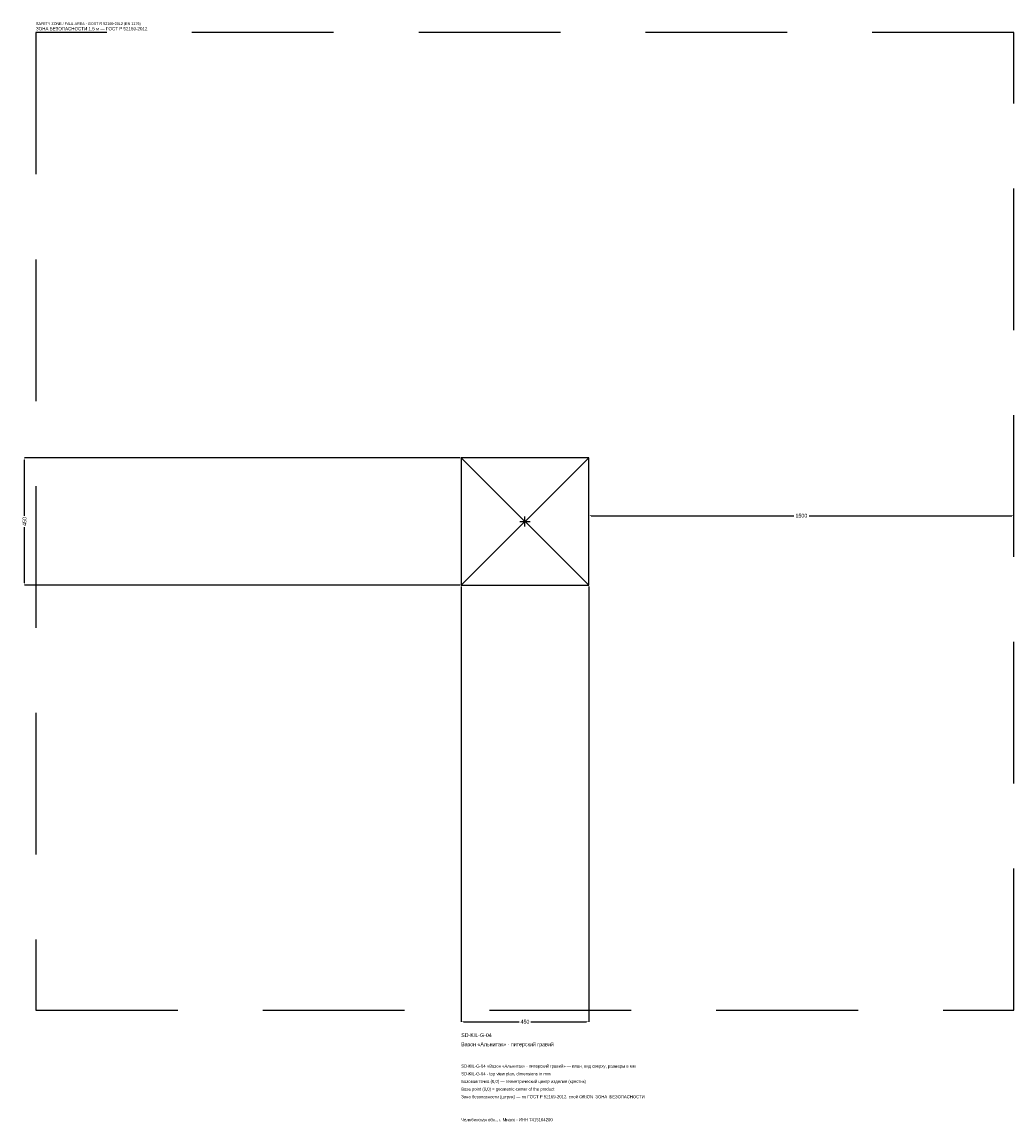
# Model space of a CAD drawing. Header units: metres. Extents: x -1774 to 1725, y -2119 to 1763.
import ezdxf

# ---------------------------------------------------------------- set-up
doc = ezdxf.new("R2010")
doc.units = ezdxf.units.M
doc.linetypes.add('DASHED', pattern=[800, 500, -300])
for name, color, linetype in [('ЗСК_ДАННЫЕ', 3, 'Continuous'), ('ЗСК_ЗОНА_БЕЗОПАСНОСТИ', 1, 'Continuous'), ('ЗСК_КОНТУР', 7, 'Continuous'), ('ЗСК_РАЗМЕРЫ', 8, 'Continuous')]:
    doc.layers.add(name, color=color, linetype=linetype)
doc.dimstyles.new('ORION', dxfattribs={"dimtxt": 13.5, "dimasz": 8.1, "dimexe": 1.25, "dimexo": 4.05, "dimtad": 1, "dimdec": 0, "dimcen": 2.5, "dimazin": 3, "dimtfac": 1, "dimtmove": 0, "dimatfit": 3})

# ---------------------------------------------------------------- blocks, each defined once
blk = doc.blocks.new('_CLOSEDFILLED')
at = {"color": 0, "linetype": 'BYBLOCK'}
blk.add_solid([(-1, 0.16), (0, 0), (-1, -0.16)], dxfattribs=at)
blk = doc.blocks.new('*D1')
for p, q in [((-225, -229.05), (-225, -1765.5)), ((225, -229.05), (225, -1765.5)), ((-216.9, -1765.5), (-20.25, -1765.5)), ((20.25, -1765.5), (216.9, -1765.5))]:
    blk.add_line(p, q)
at = {"layer": 'Defpoints'}
for p in [(-225, -225), (225, -225), (-225, -1765.5)]:
    blk.add_point(p, dxfattribs=at)
at = {"layer": 'ЗСК_РАЗМЕРЫ', "xscale": 8.1, "yscale": 8.1, "rotation": 180}
blk.add_blockref('_CLOSEDFILLED', (-225, -1765.5), dxfattribs=at)
at = {"layer": 'ЗСК_РАЗМЕРЫ', "xscale": 8.1, "yscale": 8.1}
blk.add_blockref('_CLOSEDFILLED', (225, -1765.5), dxfattribs=at)
at = {"layer": 'ЗСК_РАЗМЕРЫ', "insert": (0, -1765.5), "char_height": 13.5, "attachment_point": 5}
blk.add_mtext('450', dxfattribs=at)
blk = doc.blocks.new('*D2')
for p, q in [((-229.05, 225), (-1765.5, 225)), ((-1765.5, 20.25), (-1765.5, 216.9)), ((-1765.5, -216.9), (-1765.5, -20.25)), ((-229.05, -225), (-1765.5, -225))]:
    blk.add_line(p, q)
at = {"layer": 'Defpoints'}
for p in [(-225, 225), (-1765.5, -225), (-225, -225)]:
    blk.add_point(p, dxfattribs=at)
at = {"layer": 'ЗСК_РАЗМЕРЫ', "xscale": 8.1, "yscale": 8.1}
for p, rotation in [((-1765.5, 225), 90), ((-1765.5, -225), 270)]:
    blk.add_blockref('_CLOSEDFILLED', p, dxfattribs=dict(at, rotation=rotation))
at = {"layer": 'ЗСК_РАЗМЕРЫ', "insert": (-1765.5, 0), "char_height": 13.5, "attachment_point": 5, "rotation": 90}
blk.add_mtext('450', dxfattribs=at)
blk = doc.blocks.new('*D3')
for p, q in [((225, 4.05), (225, 20.25)), ((233.1, 20.25), (948, 20.25)), ((1002, 20.25), (1716.9, 20.25)), ((1725, 4.05), (1725, 20.25))]:
    blk.add_line(p, q)
at = {"layer": 'Defpoints'}
for p in [(225, 20.25), (225, 0), (1725, 0)]:
    blk.add_point(p, dxfattribs=at)
at = {"layer": 'ЗСК_РАЗМЕРЫ', "xscale": 8.1, "yscale": 8.1, "rotation": 180}
blk.add_blockref('_CLOSEDFILLED', (225, 20.25), dxfattribs=at)
at = {"layer": 'ЗСК_РАЗМЕРЫ', "xscale": 8.1, "yscale": 8.1}
blk.add_blockref('_CLOSEDFILLED', (1725, 20.25), dxfattribs=at)
at = {"layer": 'ЗСК_РАЗМЕРЫ', "insert": (975, 20.25), "char_height": 13.5, "attachment_point": 5}
blk.add_mtext('1500', dxfattribs=at)
blk = doc.blocks.new('ОРИОН SD-KIL-G-04 Вазон Альнитак · питерский гравий')
at = {"layer": 'ЗСК_ЗОНА_БЕЗОПАСНОСТИ', "linetype": 'DASHED'}
blk.add_lwpolyline([(-1725, -1725), (1725, -1725), (1725, 1725), (-1725, 1725)], close=True, dxfattribs=at)
at = {"layer": 'ЗСК_КОНТУР'}
for p, q in [((-225, -225), (225, 225)), ((-225, 225), (225, -225))]:
    blk.add_line(p, q, dxfattribs=at)
blk.add_lwpolyline([(-225, -225), (225, -225), (225, 225), (-225, 225)], close=True, dxfattribs=at)
at = {"layer": 'ЗСК_РАЗМЕРЫ'}
for p, q in [((-18, 0), (18, 0)), ((0, -18), (0, 18))]:
    blk.add_line(p, q, dxfattribs=at)
at = {"layer": 'ЗСК_ДАННЫЕ'}
for tag, p in [('АРТИКУЛ', (-225, -1819.5)), ('НАИМЕНОВАНИЕ', (-225, -1851.9))]:
    blk.add_attdef(tag, p, '', height=13.5, dxfattribs=at)
at = {"layer": 'ЗСК_ДАННЫЕ', "flags": 1}
for tag, p in [('ПРОИЗВОДИТЕЛЬ', (-225, -1884.3)), ('ТЕЛЕФОН', (-225, -1916.7)), ('САЙТ', (-225, -1981.5)), ('АДРЕС', (-225, -2013.9)), ('РЕКВИЗИТЫ', (-225, -2046.3)), ('ГАБАРИТЫ', (-225, -2078.7)), ('ЗОНА_БЕЗОПАСНОСТИ', (-225, -2111.1))]:
    blk.add_attdef(tag, p, '', height=13.5, dxfattribs=at)
at = {"layer": 'ЗСК_ЗОНА_БЕЗОПАСНОСТИ', "color": 1}
for s, height, p in [('SAFETY ZONE / FALL AREA - GOST R 52169-2012 (EN 1176)', 9.45, (-1725, 1752)), ('ЗОНА БЕЗОПАСНОСТИ 1,5 м — ГОСТ Р 52169-2012', 11.475, (-1725, 1733.1))]:
    blk.add_text(s, height=height, dxfattribs=at).set_placement(p)
at = {"layer": 'ЗСК_РАЗМЕРЫ'}
dim = blk.add_linear_dim(base=(-1765.5, -225), p1=(-225, -225), p2=(-225, 225), angle=90, dimstyle='ORION', dxfattribs=at)
dim.commit()
dim.dimension.update_dxf_attribs({"geometry": '*D2', "text_midpoint": (-1765.5, 0)})
for base, p1, p2, picture, middle in [((225, 20.2), (225, 0), (1725, 0), '*D3', (975, 20.2)), ((-225, -1765.5), (-225, -225), (225, -225), '*D1', (0, -1765.5))]:
    dim = blk.add_linear_dim(base=base, p1=p1, p2=p2, dimstyle='ORION', dxfattribs=at)
    dim.commit()
    dim.dimension.update_dxf_attribs({"geometry": picture, "text_midpoint": middle})

msp = doc.modelspace()

# ---------------------------------------------------------------- block references
msp.add_blockref('ОРИОН SD-KIL-G-04 Вазон Альнитак · питерский гравий', (0, 0)).add_auto_attribs({'АРТИКУЛ': 'SD-KIL-G-04', 'НАИМЕНОВАНИЕ': 'Вазон «Альнитак» · питерский гравий'})

# ---------------------------------------------------------------- texts
at = {"layer": 'ЗСК_ДАННЫЕ', "color": 3}
for s, p in [('SD-KIL-G-04 «Вазон «Альнитак» · питерский гравий» — план, вид сверху, размеры в мм', (-225, -1927.5)), ('SD-KIL-G-04 - top view plan, dimensions in mm', (-225, -1954.5)), ('Челябинская обл., г. Миасс · ИНН 7415104200', (-225, -2116.5))]:
    msp.add_text(s, height=10.8, dxfattribs=at).set_placement(p)
at = {"layer": 'ЗСК_ДАННЫЕ', "color": 7}
for s, p in [('Базовая точка (0,0) — геометрический центр изделия (крестик)', (-225, -1981.5)), ('Base point (0,0) = geometric center of the product', (-225, -2008.5))]:
    msp.add_text(s, height=10.8, dxfattribs=at).set_placement(p)
at = {"layer": 'ЗСК_ДАННЫЕ', "color": 1}
msp.add_text('Зона безопасности (штрих) — по ГОСТ Р 52169-2012, слой ORION_ЗОНА_БЕЗОПАСНОСТИ', height=10.8, dxfattribs=at).set_placement((-225, -2035.5))

doc.saveas('drawing.dxf')
